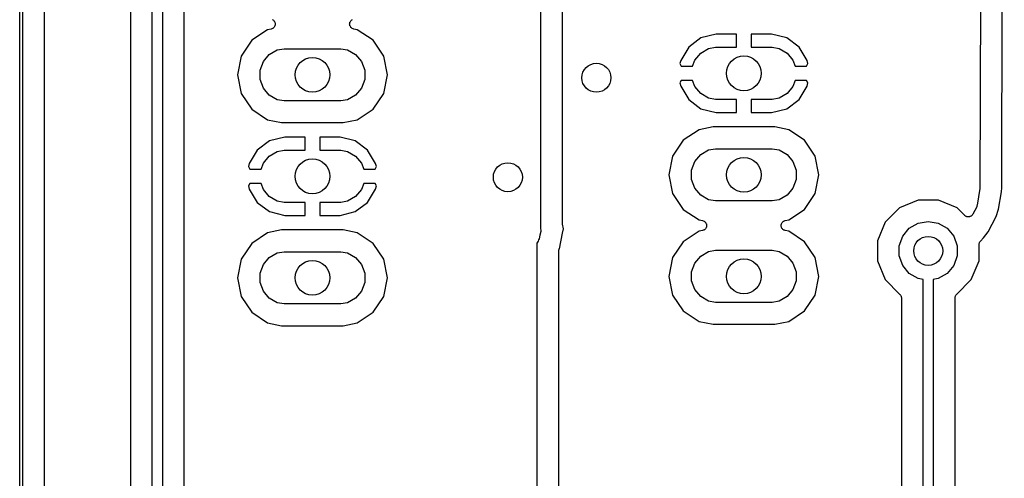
# Model space of a CAD drawing. Extents: x 81 to 161, y -172 to -32.
# Tile 4 of 9: x 81 to 115, y -110 to -94. Entities that reach past the tile are written whole.
import ezdxf

# ---------------------------------------------------------------- set-up
doc = ezdxf.new("R2010")
doc.units = 0
doc.header["$MEASUREMENT"] = 0
doc.layers.add('BLACK', color=7, linetype='CONTINUOUS')

msp = doc.modelspace()

# ---------------------------------------------------------------- linework, layer by layer
at = {"layer": 'BLACK', "linetype": 'CONTINUOUS'}
for p, q in [((81.484, -170.813), (81.484, -33.2762)), ((81.584, -33.2947), (81.584, -170.794)), ((82.334, -170.411), (82.334, -33.6779)), ((114.678, -60.9125), (114.557, -99.7989)), ((99.425, -68.3704), (99.425, -101.175)), ((100.175, -101.029), (100.175, -68.6551)), ((86.048, -138.666), (86.048, -70.4529)), ((85.298, -70.8274), (85.298, -138.566)), ((86.398, -70.6779), (86.398, -138.602)), ((115.307, -99.8081), (115.396, -71.2465)), ((87.148, -138.218), (87.148, -71.5655)), ((90.1944, -94.0069), (90.1974, -94.0093)), ((90.1974, -94.0093), (90.201, -94.0107)), ((90.201, -94.0107), (90.221, -94.0282)), ((90.221, -94.0282), (90.2418, -94.0449)), ((90.2418, -94.0449), (90.2438, -94.0482)), ((90.2438, -94.2724), (90.2418, -94.2757)), ((90.2438, -94.0482), (90.2467, -94.0507)), ((90.2467, -94.2698), (90.2438, -94.2724)), ((90.2467, -94.0507), (90.2595, -94.0741)), ((90.2595, -94.2465), (90.2467, -94.2698)), ((90.2595, -94.0741), (90.2733, -94.0969)), ((90.2733, -94.2237), (90.2595, -94.2465)), ((90.2733, -94.0969), (90.2741, -94.1006)), ((90.2741, -94.2199), (90.2733, -94.2237)), ((90.2741, -94.1006), (90.2759, -94.104)), ((90.2759, -94.2165), (90.2741, -94.2199)), ((90.2759, -94.104), (90.28, -94.1303)), ((90.28, -94.1902), (90.2759, -94.2165)), ((90.28, -94.1303), (90.2852, -94.1565)), ((90.2852, -94.1641), (90.28, -94.1902)), ((90.2852, -94.1565), (90.2846, -94.1603)), ((90.2846, -94.1603), (90.2852, -94.1641)), ((92.8488, -94.1565), (92.854, -94.1303)), ((92.8494, -94.1603), (92.8488, -94.1565)), ((92.8488, -94.1641), (92.8494, -94.1603)), ((92.854, -94.1902), (92.8488, -94.1641)), ((92.854, -94.1303), (92.8581, -94.104)), ((92.8581, -94.2165), (92.854, -94.1902)), ((92.8581, -94.104), (92.8599, -94.1006)), ((92.8599, -94.2199), (92.8581, -94.2165)), ((92.8599, -94.1006), (92.8607, -94.0969)), ((92.8607, -94.2237), (92.8599, -94.2199)), ((92.8607, -94.0969), (92.8745, -94.0741)), ((92.8745, -94.2465), (92.8607, -94.2237)), ((92.8745, -94.0741), (92.8873, -94.0507)), ((92.8873, -94.2698), (92.8745, -94.2465)), ((92.8873, -94.0507), (92.8902, -94.0482)), ((92.8902, -94.2724), (92.8873, -94.2698)), ((92.8902, -94.0482), (92.8922, -94.0449)), ((92.8922, -94.2757), (92.8902, -94.2724)), ((92.8922, -94.0449), (92.913, -94.0282)), ((92.913, -94.0282), (92.933, -94.0107)), ((92.933, -94.0107), (92.9366, -94.0093)), ((92.9366, -94.0093), (92.9396, -94.0069)), ((90.0232, -94.356), (89.4774, -94.7207)), ((90.1443, -94.3319), (90.0232, -94.356)), ((90.1692, -94.3223), (90.1443, -94.3319)), ((90.1944, -94.3137), (90.1692, -94.3223)), ((90.1974, -94.3113), (90.1944, -94.3137)), ((90.201, -94.3099), (90.1974, -94.3113)), ((90.221, -94.2923), (90.201, -94.3099)), ((90.2418, -94.2757), (90.221, -94.2923)), ((92.913, -94.2923), (92.8922, -94.2757)), ((92.933, -94.3099), (92.913, -94.2923)), ((92.9366, -94.3113), (92.933, -94.3099)), ((92.9396, -94.3137), (92.9366, -94.3113)), ((92.9648, -94.3223), (92.9396, -94.3137)), ((92.9897, -94.3319), (92.9648, -94.3223)), ((93.1108, -94.356), (92.9897, -94.3319)), ((93.6566, -94.7207), (93.1108, -94.356)), ((105.473, -94.509), (104.949, -94.6401)), ((106.176, -94.509), (105.473, -94.509)), ((106.176, -94.959), (106.176, -94.509)), ((106.676, -94.509), (106.676, -94.959)), ((107.379, -94.509), (106.676, -94.509)), ((107.903, -94.6401), (107.379, -94.509)), ((89.4774, -94.7207), (89.1127, -95.2665)), ((94.0213, -95.2665), (93.6566, -94.7207)), ((104.527, -94.9535), (104.251, -95.414)), ((104.949, -94.6401), (104.527, -94.9535)), ((108.325, -94.9535), (107.903, -94.6401)), ((108.601, -95.414), (108.325, -94.9535)), ((89.1127, -95.2665), (88.9847, -95.9103)), ((89.8756, -95.4533), (90.0796, -95.2102)), ((90.0796, -95.2102), (90.3544, -95.0515)), ((90.3544, -95.0515), (90.5883, -95.0103)), ((90.5883, -95.0103), (92.5457, -95.0103)), ((92.5457, -95.0103), (92.7796, -95.0515)), ((92.7796, -95.0515), (93.0544, -95.2102)), ((93.0544, -95.2102), (93.2584, -95.4533)), ((94.1493, -95.9103), (94.0213, -95.2665)), ((104.735, -95.4021), (104.939, -95.1589)), ((104.939, -95.1589), (105.213, -95.0002)), ((105.213, -95.0002), (105.447, -94.959)), ((105.447, -94.959), (106.176, -94.959)), ((106.676, -94.959), (107.405, -94.959)), ((107.405, -94.959), (107.639, -95.0002)), ((107.639, -95.0002), (107.913, -95.1589)), ((107.913, -95.1589), (108.117, -95.4021)), ((89.767, -95.7516), (89.8756, -95.4533)), ((93.2584, -95.4533), (93.367, -95.7516)), ((104.251, -95.414), (104.22, -95.5258)), ((104.22, -95.5258), (104.265, -95.609)), ((104.265, -95.609), (104.659, -95.609)), ((104.659, -95.609), (104.735, -95.4021)), ((108.117, -95.4021), (108.193, -95.609)), ((108.193, -95.609), (108.587, -95.609)), ((108.587, -95.609), (108.632, -95.5258)), ((108.632, -95.5258), (108.601, -95.414)), ((88.9847, -95.9103), (89.1127, -96.5541)), ((89.767, -96.069), (89.767, -95.7516)), ((93.367, -95.7516), (93.367, -96.069)), ((94.0213, -96.5541), (94.1493, -95.9103)), ((89.8756, -96.3672), (89.767, -96.069)), ((93.367, -96.069), (93.2584, -96.3672)), ((104.265, -96.109), (104.22, -96.1922)), ((104.22, -96.1922), (104.251, -96.304)), ((104.251, -96.304), (104.527, -96.7645)), ((104.659, -96.109), (104.265, -96.109)), ((104.735, -96.3159), (104.659, -96.109)), ((108.193, -96.109), (108.117, -96.3159)), ((108.587, -96.109), (108.193, -96.109)), ((108.325, -96.7645), (108.601, -96.304)), ((108.632, -96.1922), (108.587, -96.109)), ((108.601, -96.304), (108.632, -96.1922)), ((89.1127, -96.5541), (89.4774, -97.0999)), ((90.0796, -96.6104), (89.8756, -96.3672)), ((90.3544, -96.769), (90.0796, -96.6104)), ((93.0544, -96.6104), (92.7796, -96.769)), ((93.2584, -96.3672), (93.0544, -96.6104)), ((93.6566, -97.0999), (94.0213, -96.5541)), ((104.939, -96.5591), (104.735, -96.3159)), ((105.213, -96.7178), (104.939, -96.5591)), ((107.913, -96.5591), (107.639, -96.7178)), ((108.117, -96.3159), (107.913, -96.5591)), ((90.5883, -96.8103), (90.3544, -96.769)), ((92.5457, -96.8103), (90.5883, -96.8103)), ((92.7796, -96.769), (92.5457, -96.8103)), ((104.527, -96.7645), (104.949, -97.0779)), ((105.447, -96.759), (105.213, -96.7178)), ((106.176, -96.759), (105.447, -96.759)), ((106.176, -97.209), (106.176, -96.759)), ((107.405, -96.759), (106.676, -96.759)), ((106.676, -96.759), (106.676, -97.209)), ((107.639, -96.7178), (107.405, -96.759)), ((107.903, -97.0779), (108.325, -96.7645)), ((89.4774, -97.0999), (90.0232, -97.4645)), ((93.1108, -97.4645), (93.6566, -97.0999)), ((104.949, -97.0779), (105.473, -97.209)), ((105.473, -97.209), (106.176, -97.209)), ((106.676, -97.209), (107.379, -97.209)), ((107.379, -97.209), (107.903, -97.0779)), ((90.0232, -97.4645), (90.5045, -97.5603)), ((90.5045, -97.5603), (92.6295, -97.5603)), ((92.6295, -97.5603), (93.1108, -97.4645)), ((104.882, -97.8047), (104.336, -98.1694)), ((105.363, -97.709), (104.882, -97.8047)), ((107.489, -97.709), (105.363, -97.709)), ((107.97, -97.8047), (107.489, -97.709)), ((108.516, -98.1694), (107.97, -97.8047)), ((90.0904, -98.1914), (89.6678, -98.5048)), ((90.6136, -98.0603), (90.0904, -98.1914)), ((91.317, -98.0603), (90.6136, -98.0603)), ((91.317, -98.5103), (91.317, -98.0603)), ((91.817, -98.0603), (91.817, -98.5103)), ((92.5204, -98.0603), (91.817, -98.0603)), ((93.0436, -98.1914), (92.5204, -98.0603)), ((93.4662, -98.5048), (93.0436, -98.1914)), ((104.336, -98.1694), (103.972, -98.7152)), ((108.88, -98.7152), (108.516, -98.1694)), ((89.6678, -98.5048), (89.3919, -98.9653)), ((90.0796, -98.7102), (90.3544, -98.5515)), ((90.3544, -98.5515), (90.5883, -98.5103)), ((90.5883, -98.5103), (91.317, -98.5103)), ((91.817, -98.5103), (92.5457, -98.5103)), ((92.5457, -98.5103), (92.7796, -98.5515)), ((92.7796, -98.5515), (93.0544, -98.7102)), ((93.7421, -98.9653), (93.4662, -98.5048)), ((104.735, -98.9021), (104.939, -98.6589)), ((104.939, -98.6589), (105.213, -98.5002)), ((105.213, -98.5002), (105.447, -98.459)), ((105.447, -98.459), (107.405, -98.459)), ((107.405, -98.459), (107.639, -98.5002)), ((107.639, -98.5002), (107.913, -98.6589)), ((107.913, -98.6589), (108.117, -98.9021)), ((89.3919, -98.9653), (89.3614, -99.0771)), ((89.8002, -99.1603), (89.8756, -98.9533)), ((89.8756, -98.9533), (90.0796, -98.7102)), ((93.0544, -98.7102), (93.2584, -98.9533)), ((93.2584, -98.9533), (93.3338, -99.1603)), ((93.7726, -99.0771), (93.7421, -98.9653)), ((103.972, -98.7152), (103.844, -99.359)), ((104.626, -99.2003), (104.735, -98.9021)), ((108.117, -98.9021), (108.226, -99.2003)), ((109.008, -99.359), (108.88, -98.7152)), ((89.3614, -99.0771), (89.4055, -99.1603)), ((89.4055, -99.1603), (89.8002, -99.1603)), ((93.3338, -99.1603), (93.7285, -99.1603)), ((93.7285, -99.1603), (93.7726, -99.0771)), ((103.844, -99.359), (103.972, -100.003)), ((104.626, -99.5177), (104.626, -99.2003)), ((108.226, -99.2003), (108.226, -99.5177)), ((108.88, -100.003), (109.008, -99.359)), ((89.4055, -99.6603), (89.3614, -99.7435)), ((89.8002, -99.6603), (89.4055, -99.6603)), ((89.8756, -99.8672), (89.8002, -99.6603)), ((93.3338, -99.6603), (93.2584, -99.8672)), ((93.7285, -99.6603), (93.3338, -99.6603)), ((93.7726, -99.7435), (93.7285, -99.6603)), ((104.735, -99.8159), (104.626, -99.5177)), ((108.226, -99.5177), (108.117, -99.8159)), ((89.3614, -99.7435), (89.3919, -99.8553)), ((89.3919, -99.8553), (89.6678, -100.316)), ((90.0796, -100.11), (89.8756, -99.8672)), ((93.2584, -99.8672), (93.0544, -100.11)), ((93.4662, -100.316), (93.7421, -99.8553)), ((93.7421, -99.8553), (93.7726, -99.7435)), ((103.972, -100.003), (104.336, -100.549)), ((104.939, -100.059), (104.735, -99.8159)), ((108.117, -99.8159), (107.913, -100.059)), ((108.516, -100.549), (108.88, -100.003)), ((114.555, -99.8264), (114.461, -100.406)), ((114.557, -99.7989), (114.555, -99.8125)), ((114.555, -99.8125), (114.555, -99.8264)), ((115.199, -100.54), (115.296, -99.9398)), ((115.296, -99.9398), (115.307, -99.8081)), ((89.6678, -100.316), (90.0904, -100.629)), ((90.3544, -100.269), (90.0796, -100.11)), ((90.5883, -100.31), (90.3544, -100.269)), ((91.317, -100.31), (90.5883, -100.31)), ((91.317, -100.76), (91.317, -100.31)), ((92.5457, -100.31), (91.817, -100.31)), ((91.817, -100.31), (91.817, -100.76)), ((92.7796, -100.269), (92.5457, -100.31)), ((93.0544, -100.11), (92.7796, -100.269)), ((93.0436, -100.629), (93.4662, -100.316)), ((105.213, -100.218), (104.939, -100.059)), ((105.447, -100.259), (105.213, -100.218)), ((107.405, -100.259), (105.447, -100.259)), ((107.639, -100.218), (107.405, -100.259)), ((107.913, -100.059), (107.639, -100.218)), ((112.428, -100.231), (111.785, -100.497)), ((113.124, -100.231), (112.428, -100.231)), ((113.767, -100.497), (113.124, -100.231)), ((90.0904, -100.629), (90.6136, -100.76)), ((92.5204, -100.76), (93.0436, -100.629)), ((104.336, -100.549), (104.882, -100.913)), ((107.97, -100.913), (108.516, -100.549)), ((111.785, -100.497), (111.292, -100.99)), ((114.031, -100.761), (113.767, -100.497)), ((114.31, -100.717), (114.303, -100.727)), ((114.444, -100.458), (114.31, -100.717)), ((114.452, -100.432), (114.444, -100.458)), ((114.461, -100.406), (114.452, -100.432)), ((115.116, -100.79), (115.199, -100.54)), ((90.6136, -100.76), (91.317, -100.76)), ((91.817, -100.76), (92.5204, -100.76)), ((100.178, -101.046), (100.175, -101.029)), ((100.178, -101.064), (100.178, -101.046)), ((104.882, -100.913), (105.003, -100.937)), ((105.003, -100.937), (105.028, -100.947)), ((105.028, -100.947), (105.053, -100.956)), ((105.053, -100.956), (105.056, -100.958)), ((105.056, -100.958), (105.06, -100.959)), ((105.06, -100.959), (105.08, -100.977)), ((105.08, -100.977), (105.101, -100.994)), ((105.101, -100.994), (105.103, -100.997)), ((105.103, -100.997), (105.106, -100.999)), ((105.106, -100.999), (105.119, -101.023)), ((105.119, -101.023), (105.132, -101.046)), ((105.132, -101.046), (105.133, -101.049)), ((105.133, -101.049), (105.135, -101.053)), ((105.135, -101.053), (105.139, -101.079)), ((107.713, -101.079), (107.717, -101.053)), ((107.717, -101.053), (107.719, -101.049)), ((107.719, -101.049), (107.72, -101.046)), ((107.72, -101.046), (107.734, -101.023)), ((107.734, -101.023), (107.746, -100.999)), ((107.746, -100.999), (107.749, -100.997)), ((107.749, -100.997), (107.751, -100.994)), ((107.751, -100.994), (107.772, -100.977)), ((107.772, -100.977), (107.792, -100.959)), ((107.792, -100.959), (107.796, -100.958)), ((107.796, -100.958), (107.799, -100.956)), ((107.799, -100.956), (107.824, -100.947)), ((107.824, -100.947), (107.849, -100.937)), ((107.849, -100.937), (107.97, -100.913)), ((111.292, -100.99), (111.026, -101.633)), ((112.123, -101.203), (112.429, -101.027)), ((112.429, -101.027), (112.776, -100.966)), ((112.776, -100.966), (113.123, -101.027)), ((113.123, -101.027), (113.429, -101.203)), ((114.04, -100.767), (114.031, -100.761)), ((114.048, -100.776), (114.04, -100.767)), ((114.065, -100.785), (114.048, -100.776)), ((114.08, -100.796), (114.065, -100.785)), ((114.092, -100.799), (114.08, -100.796)), ((114.102, -100.804), (114.092, -100.799)), ((114.121, -100.806), (114.102, -100.804)), ((114.139, -100.811), (114.121, -100.806)), ((114.151, -100.81), (114.139, -100.811)), ((114.162, -100.812), (114.151, -100.81)), ((114.181, -100.808), (114.162, -100.812)), ((114.2, -100.806), (114.181, -100.808)), ((114.21, -100.801), (114.2, -100.806)), ((114.222, -100.798), (114.21, -100.801)), ((114.238, -100.788), (114.222, -100.798)), ((114.255, -100.78), (114.238, -100.788)), ((114.263, -100.772), (114.255, -100.78)), ((114.273, -100.766), (114.263, -100.772)), ((114.284, -100.751), (114.273, -100.766)), ((114.298, -100.737), (114.284, -100.751)), ((114.303, -100.727), (114.298, -100.737)), ((114.84, -101.324), (115.116, -100.79)), ((90.0232, -101.356), (89.4774, -101.721)), ((90.5045, -101.26), (90.0232, -101.356)), ((92.6295, -101.26), (90.5045, -101.26)), ((93.1108, -101.356), (92.6295, -101.26)), ((93.6566, -101.721), (93.1108, -101.356)), ((99.4366, -101.308), (99.4022, -101.436)), ((99.425, -101.175), (99.4366, -101.308)), ((100.072, -101.908), (100.178, -101.374)), ((100.209, -101.219), (100.178, -101.064)), ((100.178, -101.374), (100.209, -101.219)), ((100.178, -101.374), (100.178, -101.374)), ((104.882, -101.305), (104.336, -101.669)), ((105.003, -101.281), (104.882, -101.305)), ((105.028, -101.271), (105.003, -101.281)), ((105.053, -101.262), (105.028, -101.271)), ((105.056, -101.26), (105.053, -101.262)), ((105.06, -101.259), (105.056, -101.26)), ((105.08, -101.241), (105.06, -101.259)), ((105.101, -101.224), (105.08, -101.241)), ((105.103, -101.221), (105.101, -101.224)), ((105.106, -101.219), (105.103, -101.221)), ((105.119, -101.195), (105.106, -101.219)), ((105.132, -101.172), (105.119, -101.195)), ((105.133, -101.169), (105.132, -101.172)), ((105.135, -101.165), (105.133, -101.169)), ((105.139, -101.139), (105.135, -101.165)), ((105.139, -101.079), (105.144, -101.105)), ((105.144, -101.113), (105.139, -101.139)), ((105.144, -101.105), (105.144, -101.109)), ((105.144, -101.109), (105.144, -101.113)), ((107.708, -101.105), (107.713, -101.079)), ((107.708, -101.109), (107.708, -101.105)), ((107.708, -101.113), (107.708, -101.109)), ((107.713, -101.139), (107.708, -101.113)), ((107.717, -101.165), (107.713, -101.139)), ((107.719, -101.169), (107.717, -101.165)), ((107.72, -101.172), (107.719, -101.169)), ((107.734, -101.195), (107.72, -101.172)), ((107.746, -101.219), (107.734, -101.195)), ((107.749, -101.221), (107.746, -101.219)), ((107.751, -101.224), (107.749, -101.221)), ((107.772, -101.241), (107.751, -101.224)), ((107.792, -101.259), (107.772, -101.241)), ((107.796, -101.26), (107.792, -101.259)), ((107.799, -101.262), (107.796, -101.26)), ((107.824, -101.271), (107.799, -101.262)), ((107.849, -101.281), (107.824, -101.271)), ((107.97, -101.305), (107.849, -101.281)), ((108.516, -101.669), (107.97, -101.305)), ((111.897, -101.473), (112.123, -101.203)), ((113.429, -101.203), (113.655, -101.473)), ((114.684, -101.536), (114.84, -101.324)), ((89.4774, -101.721), (89.1127, -102.266)), ((94.0213, -102.266), (93.6566, -101.721)), ((99.3453, -101.648), (99.298, -101.716)), ((99.298, -101.716), (99.298, -134.288)), ((99.3568, -101.605), (99.3453, -101.648)), ((99.3792, -101.566), (99.3568, -101.605)), ((99.4022, -101.436), (99.3792, -101.566)), ((104.336, -101.669), (103.972, -102.215)), ((108.88, -102.215), (108.516, -101.669)), ((111.026, -101.633), (111.026, -102.329)), ((111.776, -101.805), (111.897, -101.473)), ((113.655, -101.473), (113.776, -101.805)), ((114.527, -101.749), (114.533, -101.728)), ((114.533, -101.728), (114.537, -101.706)), ((114.537, -101.706), (114.541, -101.698)), ((114.541, -101.698), (114.543, -101.69)), ((114.543, -101.69), (114.556, -101.672)), ((114.556, -101.672), (114.567, -101.653)), ((114.567, -101.653), (114.573, -101.648)), ((114.573, -101.648), (114.578, -101.641)), ((114.578, -101.641), (114.684, -101.536)), ((90.0796, -102.21), (90.3544, -102.052)), ((90.3544, -102.052), (90.5883, -102.01)), ((90.5883, -102.01), (92.5457, -102.01)), ((92.5457, -102.01), (92.7796, -102.052)), ((92.7796, -102.052), (93.0544, -102.21)), ((100.048, -101.993), (100.052, -101.972)), ((100.048, -134.46), (100.048, -101.993)), ((100.052, -101.972), (100.053, -101.951)), ((100.053, -101.951), (100.057, -101.943)), ((100.057, -101.943), (100.059, -101.933)), ((100.059, -101.933), (100.069, -101.915)), ((100.069, -101.915), (100.072, -101.908)), ((104.939, -102.159), (105.213, -102)), ((105.213, -102), (105.447, -101.959)), ((105.447, -101.959), (107.405, -101.959)), ((107.405, -101.959), (107.639, -102)), ((107.639, -102), (107.913, -102.159)), ((111.776, -102.157), (111.776, -101.805)), ((113.776, -101.805), (113.776, -102.157)), ((114.526, -101.766), (114.527, -101.757)), ((114.526, -102.329), (114.526, -101.766)), ((114.527, -101.757), (114.527, -101.749)), ((89.1127, -102.266), (88.9847, -102.91)), ((89.8756, -102.453), (90.0796, -102.21)), ((93.0544, -102.21), (93.2584, -102.453)), ((94.1493, -102.91), (94.0213, -102.266)), ((103.972, -102.215), (103.844, -102.859)), ((104.626, -102.7), (104.735, -102.402)), ((104.735, -102.402), (104.939, -102.159)), ((107.913, -102.159), (108.117, -102.402)), ((108.117, -102.402), (108.226, -102.7)), ((109.008, -102.859), (108.88, -102.215)), ((111.026, -102.329), (111.292, -102.972)), ((111.897, -102.489), (111.776, -102.157)), ((113.776, -102.157), (113.655, -102.489)), ((114.26, -102.972), (114.526, -102.329)), ((89.767, -102.752), (89.8756, -102.453)), ((89.767, -103.069), (89.767, -102.752)), ((93.2584, -102.453), (93.367, -102.752)), ((93.367, -102.752), (93.367, -103.069)), ((104.626, -103.018), (104.626, -102.7)), ((108.226, -102.7), (108.226, -103.018)), ((112.123, -102.759), (111.897, -102.489)), ((113.655, -102.489), (113.429, -102.759)), ((88.9847, -102.91), (89.1127, -103.554)), ((89.8756, -103.367), (89.767, -103.069)), ((93.367, -103.069), (93.2584, -103.367)), ((94.0213, -103.554), (94.1493, -102.91)), ((103.844, -102.859), (103.972, -103.503)), ((104.735, -103.316), (104.626, -103.018)), ((108.226, -103.018), (108.117, -103.316)), ((108.88, -103.503), (109.008, -102.859)), ((111.292, -102.972), (111.8, -103.48)), ((112.429, -102.935), (112.123, -102.759)), ((112.601, -102.966), (112.429, -102.935)), ((112.601, -132.452), (112.601, -102.966)), ((113.123, -102.935), (112.951, -102.966)), ((112.951, -102.966), (112.951, -132.517)), ((113.429, -102.759), (113.123, -102.935)), ((113.752, -103.48), (114.26, -102.972)), ((90.0796, -103.61), (89.8756, -103.367)), ((93.2584, -103.367), (93.0544, -103.61)), ((104.939, -103.559), (104.735, -103.316)), ((108.117, -103.316), (107.913, -103.559)), ((89.1127, -103.554), (89.4774, -104.1)), ((90.3544, -103.769), (90.0796, -103.61)), ((90.5883, -103.81), (90.3544, -103.769)), ((92.7796, -103.769), (92.5457, -103.81)), ((93.0544, -103.61), (92.7796, -103.769)), ((93.6566, -104.1), (94.0213, -103.554)), ((103.972, -103.503), (104.336, -104.049)), ((105.213, -103.718), (104.939, -103.559)), ((105.447, -103.759), (105.213, -103.718)), ((107.405, -103.759), (105.447, -103.759)), ((107.639, -103.718), (107.405, -103.759)), ((107.913, -103.559), (107.639, -103.718)), ((108.516, -104.049), (108.88, -103.503)), ((111.8, -103.48), (111.804, -103.486)), ((111.804, -103.486), (111.81, -103.491)), ((111.81, -103.491), (111.821, -103.511)), ((111.821, -103.511), (111.835, -103.529)), ((111.835, -103.529), (111.837, -103.537)), ((111.837, -103.537), (111.84, -103.544)), ((111.84, -103.544), (111.844, -103.566)), ((111.844, -103.566), (111.85, -103.588)), ((111.85, -103.588), (111.85, -103.596)), ((111.85, -103.596), (111.851, -103.603)), ((111.851, -103.603), (111.851, -132.069)), ((113.701, -103.603), (113.702, -103.596)), ((113.701, -132.416), (113.701, -103.603)), ((113.702, -103.588), (113.708, -103.566)), ((113.702, -103.596), (113.702, -103.588)), ((113.708, -103.566), (113.712, -103.544)), ((113.712, -103.544), (113.715, -103.537)), ((113.715, -103.537), (113.717, -103.529)), ((113.717, -103.529), (113.731, -103.511)), ((113.731, -103.511), (113.742, -103.491)), ((113.742, -103.491), (113.748, -103.486)), ((113.748, -103.486), (113.752, -103.48)), ((89.4774, -104.1), (90.0232, -104.465)), ((92.5457, -103.81), (90.5883, -103.81)), ((93.1108, -104.465), (93.6566, -104.1)), ((104.336, -104.049), (104.882, -104.413)), ((107.97, -104.413), (108.516, -104.049)), ((104.882, -104.413), (105.363, -104.509)), ((107.489, -104.509), (107.97, -104.413)), ((90.0232, -104.465), (90.5045, -104.56)), ((90.5045, -104.56), (92.6295, -104.56)), ((92.6295, -104.56), (93.1108, -104.465)), ((105.363, -104.509), (107.489, -104.509))]:
    msp.add_line(p, q, dxfattribs=at)
at = {"layer": 'BLACK'}
for centre, radius in [((106.426, -95.859), 0.6), ((106.426, -95.859), 0.6), ((91.567, -95.9103), 0.6), ((91.567, -95.9103), 0.6), ((101.346, -96.012), 0.5), ((91.567, -99.4103), 0.6), ((91.567, -99.4103), 0.6), ((98.298, -99.441), 0.5), ((106.426, -99.359), 0.6), ((106.426, -99.359), 0.6), ((112.776, -101.981), 0.5), ((91.567, -102.91), 0.6), ((91.567, -102.91), 0.6), ((106.426, -102.859), 0.6), ((106.426, -102.859), 0.6)]:
    msp.add_circle(centre, radius, dxfattribs=at)

doc.saveas('drawing.dxf')
